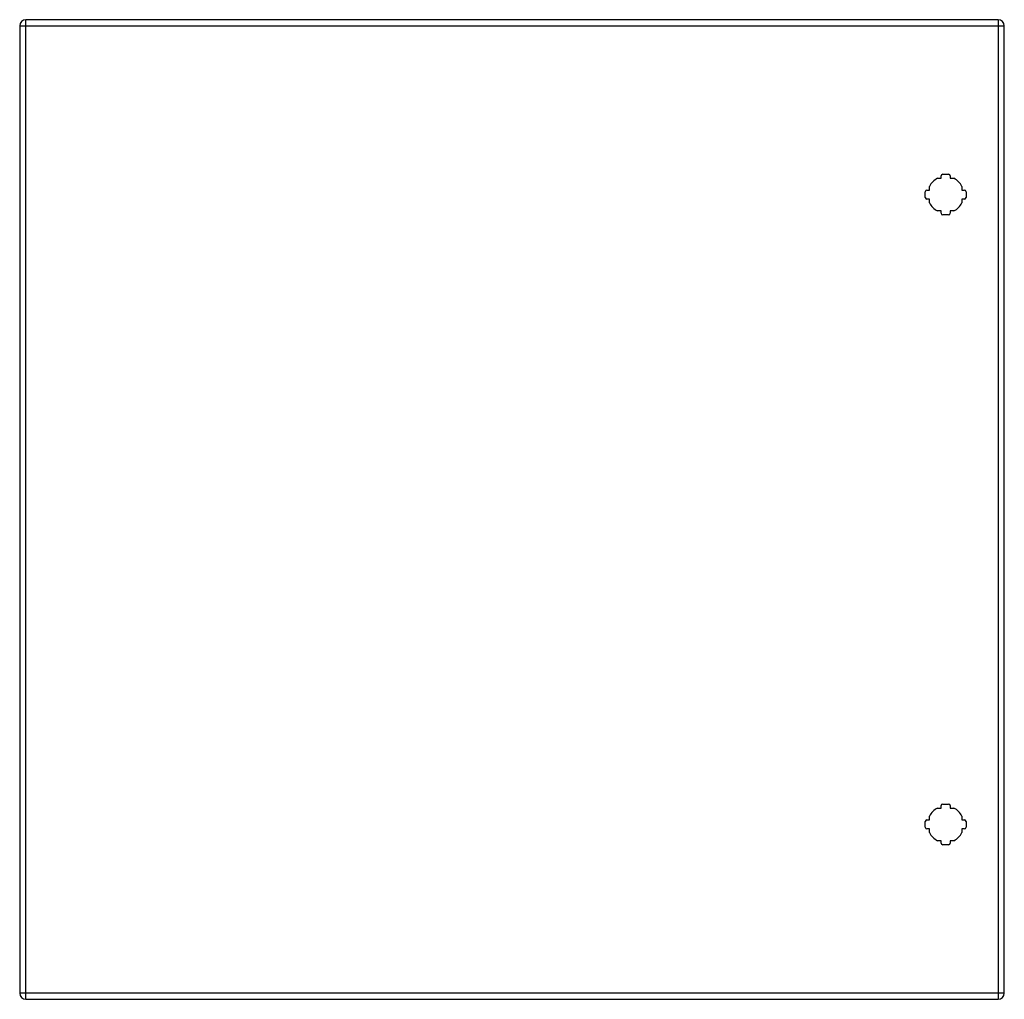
# Model space of a CAD drawing. Header units: inches. Extents: x 22.7 to 46.6, y 6.4 to 30.2.
import ezdxf

# ---------------------------------------------------------------- set-up
doc = ezdxf.new("R2010")
doc.units = ezdxf.units.IN
doc.header["$MEASUREMENT"] = 0
doc.layers.add('Visible Edges(ANSI)', color=7, linetype='Continuous', lineweight=25)
doc.layers.add('Visible Tangent Edges(ANSI)', color=7, linetype='Continuous', lineweight=25)

msp = doc.modelspace()

# ---------------------------------------------------------------- linework, layer by layer
at = {"layer": 'Visible Edges(ANSI)'}
for p, q in [((46.459, 30.169), (22.833, 30.169)), ((22.687, 30.023), (22.687, 6.512)), ((46.605, 6.512), (46.605, 30.023)), ((44.982, 26.315), (45.071, 26.315)), ((45.071, 26.315), (45.071, 26.375)), ((45.11, 26.414), (45.251, 26.414)), ((45.291, 26.375), (45.291, 26.315)), ((45.291, 26.315), (45.38, 26.315)), ((44.785, 26.029), (44.785, 26.118)), ((45.576, 26.118), (45.576, 26.029)), ((44.686, 25.849), (44.686, 25.99)), ((44.725, 26.029), (44.785, 26.029)), ((45.576, 26.029), (45.636, 26.029)), ((45.676, 25.99), (45.676, 25.849)), ((44.785, 25.809), (44.725, 25.809)), ((44.785, 25.72), (44.785, 25.809)), ((45.636, 25.809), (45.576, 25.809)), ((45.576, 25.809), (45.576, 25.72)), ((45.071, 25.524), (44.982, 25.524)), ((45.071, 25.464), (45.071, 25.524)), ((45.251, 25.424), (45.11, 25.424)), ((45.38, 25.524), (45.291, 25.524)), ((45.291, 25.524), (45.291, 25.464)), ((44.982, 11.012), (45.071, 11.012)), ((45.071, 11.012), (45.071, 11.072)), ((45.11, 11.111), (45.251, 11.111)), ((45.291, 11.072), (45.291, 11.012)), ((45.291, 11.012), (45.38, 11.012)), ((44.785, 10.726), (44.785, 10.815)), ((45.576, 10.815), (45.576, 10.726)), ((44.686, 10.546), (44.686, 10.687)), ((44.725, 10.726), (44.785, 10.726)), ((45.576, 10.726), (45.636, 10.726)), ((45.676, 10.687), (45.676, 10.546)), ((44.785, 10.506), (44.725, 10.506)), ((44.785, 10.417), (44.785, 10.506)), ((45.636, 10.506), (45.576, 10.506)), ((45.576, 10.506), (45.576, 10.417)), ((45.071, 10.221), (44.982, 10.221)), ((45.071, 10.161), (45.071, 10.221)), ((45.251, 10.121), (45.11, 10.121)), ((45.38, 10.221), (45.291, 10.221)), ((45.291, 10.221), (45.291, 10.161)), ((22.833, 6.366), (46.459, 6.366))]:
    msp.add_line(p, q, dxfattribs=at)
for centre, radius, start, end in [((22.833, 30.023), 0.146, 90, 180), ((46.459, 30.023), 0.146, 0, 90), ((45.181, 25.919), 0.443, 116.7049, 153.2951), ((45.11, 26.375), 0.0394, 90, 180), ((45.251, 26.375), 0.0394, 0, 90), ((45.181, 25.919), 0.443, 26.7049, 63.2951), ((44.725, 25.99), 0.0394, 90, 180), ((44.725, 25.849), 0.0394, 180, 270), ((45.636, 25.99), 0.0394, 0, 90), ((45.636, 25.849), 0.0394, 270, 0), ((45.181, 25.919), 0.443, 206.7049, 243.2951), ((45.181, 25.919), 0.443, 296.7049, 333.2951), ((45.11, 25.464), 0.0394, 180, 270), ((45.251, 25.464), 0.0394, 270, 0), ((45.181, 10.616), 0.443, 116.7049, 153.2951), ((45.11, 11.072), 0.0394, 90, 180), ((45.251, 11.072), 0.0394, 0, 90), ((45.181, 10.616), 0.443, 26.7049, 63.2951), ((44.725, 10.687), 0.0394, 90, 180), ((44.725, 10.546), 0.0394, 180, 270), ((45.636, 10.687), 0.0394, 0, 90), ((45.636, 10.546), 0.0394, 270, 0), ((45.181, 10.616), 0.443, 206.7049, 243.2951), ((45.181, 10.616), 0.443, 296.7049, 333.2951), ((45.11, 10.161), 0.0394, 180, 270), ((45.251, 10.161), 0.0394, 270, 0), ((22.833, 6.512), 0.146, 180, 270), ((46.459, 6.512), 0.146, 270, 0)]:
    msp.add_arc(centre, radius, start, end, dxfattribs=at)
at = {"layer": 'Visible Tangent Edges(ANSI)'}
for p, q in [((22.833, 30.023), (22.833, 30.169)), ((46.459, 30.169), (46.459, 30.023)), ((22.687, 30.023), (22.833, 30.023)), ((22.833, 30.023), (46.459, 30.023)), ((22.833, 6.512), (22.833, 30.023)), ((46.459, 30.023), (46.605, 30.023)), ((46.459, 30.023), (46.459, 6.512)), ((22.833, 6.512), (22.687, 6.512)), ((22.833, 6.366), (22.833, 6.512)), ((46.459, 6.512), (22.833, 6.512)), ((46.459, 6.512), (46.459, 6.366)), ((46.605, 6.512), (46.459, 6.512))]:
    msp.add_line(p, q, dxfattribs=at)

doc.saveas('drawing.dxf')
